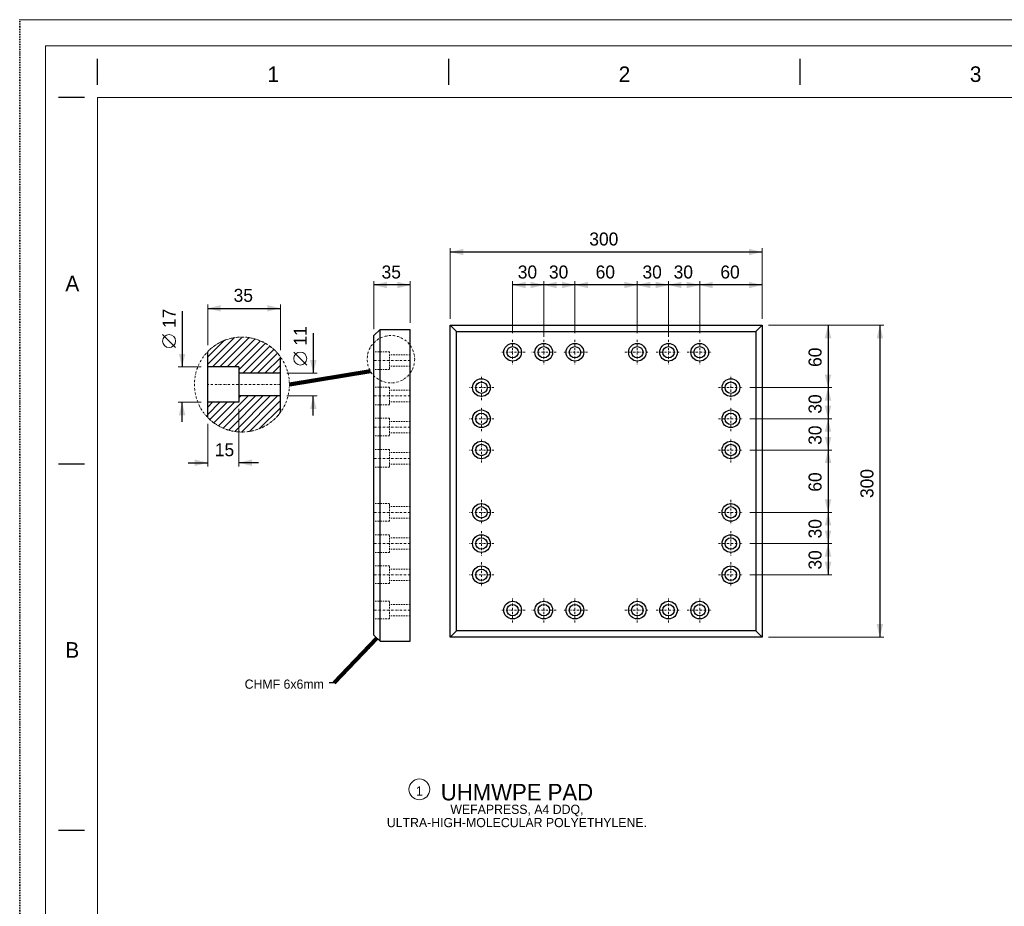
# Model space of a CAD drawing. Header units: millimetres. Extents: x -141576 to -137371, y -691119 to -688149.
# Tile 9 of 26: x -141576 to -140628, y -689002 to -688149. Entities that reach past the tile are written whole.
import ezdxf
from ezdxf.enums import TextEntityAlignment as Align

# ---------------------------------------------------------------- set-up
doc = ezdxf.new("R2010")
doc.units = ezdxf.units.MM
doc.header["$MEASUREMENT"] = 0
for name, pattern in [('DGN Style 1', [1.483529, 0, -1.483529]), ('DGN Style 2', [2.472549, 1.483529, -0.989019]), ('DGN Style 4', [3.956078, 1.978039, -0.989019, 0, -0.989019]), ('DGN Style 5', [1.730784, 0.741765, -0.989019]), ('DGN Style 6', [4.697842, 0, -0.989019, 1.730784, -0.989019, 0, -0.989019])]:
    doc.linetypes.add(name, pattern=pattern)
for name, color, linetype, lineweight in [('Background', 7, 'DGN Style 6', 0), ('Center Line', 1, 'DGN Style 4', 0), ('Hidden', 7, 'DGN Style 2', 0)]:
    doc.layers.add(name, color=color, linetype=linetype, lineweight=lineweight)
doc.styles.add('Style-ENGINEERING', font='ENGINEERING.shx')
doc.styles.add('Style-ENGINEERING_0', font='ENGINEERING.shx')
doc.dimstyles.new('MetricMM', dxfattribs={"dimtxt": 3, "dimasz": 3, "dimexe": 1.5, "dimexo": 1.5, "dimgap": 1.5, "dimtad": 1, "dimdec": 0, "dimzin": 7, "dimtxsty": 'Style-ENGINEERING_0', "dimcen": 0.09, "dimclrd": 1, "dimclre": 1, "dimclrt": 7, "dimadec": 0, "dimazin": 3, "dimtfac": 1, "dimtdec": 0, "dimtofl": 0, "dimtmove": 0, "dimatfit": 3, "dimfxl": 1, "dimtzin": 7, "dimlwd": -1, "dimlwe": 0, "dimarcsym": 0})

# ---------------------------------------------------------------- blocks, each defined once
blk = doc.blocks.new('*U3')
for p, q in [((-405.55, 284.53), (-405.55, 289.53)), ((-337.96, 284.53), (-337.96, 289.53)), ((-270.38, 284.53), (-270.38, 289.53)), ((-408.05, 282.03), (-413.05, 282.03)), ((-408.05, 211.53), (-413.05, 211.53)), ((-408.05, 141.03), (-413.05, 141.03))]:
    blk.add_line(p, q)
at = {"color": 7, "linetype": 'Continuous', "lineweight": 0, "flags": 128}
blk.add_lwpolyline([(-415.55, 292.03), (415.45, 292.03), (415.45, -291.97), (-415.55, -291.97), (-415.55, 292.03)], close=True, dxfattribs=at)
at = {"color": 7, "linetype": 'Continuous', "lineweight": 13, "flags": 128}
blk.add_lwpolyline([(-405.55, 282.03), (405.45, 282.03), (405.45, -281.97), (-405.55, -281.97), (-405.55, 282.03)], close=True, dxfattribs=at)
at = {"char_height": 3, "attachment_point": 5, "line_spacing_factor": 1.2, "style": 'Style-ENGINEERING'}
for s, insert in [('1', (-371.76, 286.53)), ('2', (-304.17, 286.53)), ('3', (-236.59, 286.53)), ('A', (-410.42, 246.28)), ('B', (-410.42, 175.78))]:
    blk.add_mtext(s, dxfattribs=dict(at, insert=insert))
blk = doc.blocks.new('*D18')
at = {"color": 1, "linetype": 'Continuous', "lineweight": 0, "transparency": 16777216}
for p, q in [((-1382, 1191.04), (-1271.09, 1191.04)), ((-1382, 891.04), (-1271.09, 891.04))]:
    blk.add_line(p, q, dxfattribs=at)
at = {"color": 1, "linetype": 'Continuous', "transparency": 16777216}
blk.add_line((-1274.84, 1191.04), (-1274.84, 891.04), dxfattribs=at)
at = {"color": 1, "linetype": 'Continuous', "lineweight": 0, "transparency": 16777216, "extrusion": (0, 0, -1)}
blk.add_solid([(1277.97, 1178.54), (1274.84, 1191.04), (1271.72, 1178.54)], dxfattribs=at)
at = {"color": 1, "linetype": 'Continuous', "lineweight": 0, "transparency": 16777216}
blk.add_solid([(-1271.72, 903.54), (-1274.84, 891.04), (-1277.97, 903.54)], dxfattribs=at)
at = {"layer": 'Defpoints', "color": 9, "transparency": 16777216}
for p in [(-1388.25, 1191.04), (-1274.84, 1041.04), (-1388.25, 891.04), (-1274.84, 891.04)]:
    blk.add_point(p, dxfattribs=at)
at = {"color": 7, "linetype": 'Continuous', "lineweight": 0, "transparency": 16777216, "style": 'Style-ENGINEERING'}
blk.add_text('300', height=12.5, rotation=90, dxfattribs=at).set_placement((-1287.34, 1024.85), align=Align.MIDDLE_LEFT)
blk = doc.blocks.new('*D19')
at = {"color": 1, "linetype": 'Continuous', "lineweight": 0, "transparency": 16777216}
for p, q in [((-1688.25, 1197.29), (-1688.25, 1265.25)), ((-1388.25, 1197.29), (-1388.25, 1265.25))]:
    blk.add_line(p, q, dxfattribs=at)
at = {"color": 1, "linetype": 'Continuous', "transparency": 16777216}
blk.add_line((-1388.25, 1261.5), (-1688.25, 1261.5), dxfattribs=at)
at = {"color": 1, "linetype": 'Continuous', "lineweight": 0, "transparency": 16777216}
blk.add_solid([(-1675.75, 1258.37), (-1688.25, 1261.5), (-1675.75, 1264.62)], dxfattribs=at)
at = {"color": 1, "linetype": 'Continuous', "lineweight": 0, "transparency": 16777216, "extrusion": (0, 0, -1)}
blk.add_solid([(1400.75, 1264.62), (1388.25, 1261.5), (1400.75, 1258.37)], dxfattribs=at)
at = {"layer": 'Defpoints', "color": 9, "transparency": 16777216}
for p in [(-1688.25, 1261.5), (-1538.25, 1261.5), (-1688.25, 1191.04), (-1388.25, 1191.04)]:
    blk.add_point(p, dxfattribs=at)
at = {"color": 7, "linetype": 'Continuous', "lineweight": 0, "transparency": 16777216, "style": 'Style-ENGINEERING'}
blk.add_text('300', height=12.5, dxfattribs=at).set_placement((-1554.44, 1274), align=Align.MIDDLE_LEFT)
blk = doc.blocks.new('*D29')
at = {"color": 1, "linetype": 'Continuous', "lineweight": 0, "transparency": 16777216}
for p, q in [((-1448.25, 1183.3), (-1448.25, 1233.52)), ((-1388.25, 1197.29), (-1388.25, 1233.52))]:
    blk.add_line(p, q, dxfattribs=at)
at = {"color": 1, "linetype": 'Continuous', "transparency": 16777216}
blk.add_line((-1388.25, 1229.77), (-1448.25, 1229.77), dxfattribs=at)
at = {"color": 1, "linetype": 'Continuous', "lineweight": 0, "transparency": 16777216}
blk.add_solid([(-1435.75, 1226.64), (-1448.25, 1229.77), (-1435.75, 1232.89)], dxfattribs=at)
at = {"color": 1, "linetype": 'Continuous', "lineweight": 0, "transparency": 16777216, "extrusion": (0, 0, -1)}
blk.add_solid([(1400.75, 1232.89), (1388.25, 1229.77), (1400.75, 1226.64)], dxfattribs=at)
at = {"layer": 'Defpoints', "color": 9, "transparency": 16777216}
for p in [(-1448.25, 1229.77), (-1418.25, 1229.77), (-1388.25, 1191.04), (-1448.25, 1177.05)]:
    blk.add_point(p, dxfattribs=at)
at = {"color": 7, "linetype": 'Continuous', "lineweight": 0, "transparency": 16777216, "style": 'Style-ENGINEERING'}
blk.add_text('60', height=12.5, dxfattribs=at).set_placement((-1428.33, 1242.27), align=Align.MIDDLE_LEFT)
blk = doc.blocks.new('*D30')
at = {"color": 1, "linetype": 'Continuous', "lineweight": 0, "transparency": 16777216}
for p, q in [((-1478.25, 1179.8), (-1478.25, 1233.52)), ((-1448.25, 1183.3), (-1448.25, 1233.52))]:
    blk.add_line(p, q, dxfattribs=at)
at = {"color": 1, "linetype": 'Continuous', "transparency": 16777216}
blk.add_line((-1448.25, 1229.77), (-1478.25, 1229.77), dxfattribs=at)
at = {"color": 1, "linetype": 'Continuous', "lineweight": 0, "transparency": 16777216}
blk.add_solid([(-1465.75, 1226.64), (-1478.25, 1229.77), (-1465.75, 1232.89)], dxfattribs=at)
at = {"color": 1, "linetype": 'Continuous', "lineweight": 0, "transparency": 16777216, "extrusion": (0, 0, -1)}
blk.add_solid([(1460.75, 1232.89), (1448.25, 1229.77), (1460.75, 1226.64)], dxfattribs=at)
at = {"layer": 'Defpoints', "color": 9, "transparency": 16777216}
for p in [(-1478.25, 1229.77), (-1463.25, 1229.77), (-1448.25, 1177.05), (-1478.25, 1173.55)]:
    blk.add_point(p, dxfattribs=at)
at = {"color": 7, "linetype": 'Continuous', "lineweight": 0, "transparency": 16777216, "style": 'Style-ENGINEERING'}
blk.add_text('30', height=12.5, dxfattribs=at).set_placement((-1473.28, 1242.27), align=Align.MIDDLE_LEFT)
blk = doc.blocks.new('*D31')
at = {"color": 1, "linetype": 'Continuous', "lineweight": 0, "transparency": 16777216}
for p, q in [((-1508.25, 1183.3), (-1508.25, 1233.52)), ((-1478.25, 1179.8), (-1478.25, 1233.52))]:
    blk.add_line(p, q, dxfattribs=at)
at = {"color": 1, "linetype": 'Continuous', "transparency": 16777216}
blk.add_line((-1478.25, 1229.77), (-1508.25, 1229.77), dxfattribs=at)
at = {"color": 1, "linetype": 'Continuous', "lineweight": 0, "transparency": 16777216}
blk.add_solid([(-1495.75, 1226.64), (-1508.25, 1229.77), (-1495.75, 1232.89)], dxfattribs=at)
at = {"color": 1, "linetype": 'Continuous', "lineweight": 0, "transparency": 16777216, "extrusion": (0, 0, -1)}
blk.add_solid([(1490.75, 1232.89), (1478.25, 1229.77), (1490.75, 1226.64)], dxfattribs=at)
at = {"layer": 'Defpoints', "color": 9, "transparency": 16777216}
for p in [(-1508.25, 1229.77), (-1493.25, 1229.77), (-1508.25, 1177.05), (-1478.25, 1173.55)]:
    blk.add_point(p, dxfattribs=at)
at = {"color": 7, "linetype": 'Continuous', "lineweight": 0, "transparency": 16777216, "style": 'Style-ENGINEERING'}
blk.add_text('30', height=12.5, dxfattribs=at).set_placement((-1503.28, 1242.27), align=Align.MIDDLE_LEFT)
blk = doc.blocks.new('*D32')
at = {"color": 1, "linetype": 'Continuous', "lineweight": 0, "transparency": 16777216}
for p, q in [((-1568.25, 1183.3), (-1568.25, 1233.52)), ((-1508.25, 1183.3), (-1508.25, 1233.52))]:
    blk.add_line(p, q, dxfattribs=at)
at = {"color": 1, "linetype": 'Continuous', "transparency": 16777216}
blk.add_line((-1508.25, 1229.77), (-1568.25, 1229.77), dxfattribs=at)
at = {"color": 1, "linetype": 'Continuous', "lineweight": 0, "transparency": 16777216}
blk.add_solid([(-1555.75, 1226.64), (-1568.25, 1229.77), (-1555.75, 1232.89)], dxfattribs=at)
at = {"color": 1, "linetype": 'Continuous', "lineweight": 0, "transparency": 16777216, "extrusion": (0, 0, -1)}
blk.add_solid([(1520.75, 1232.89), (1508.25, 1229.77), (1520.75, 1226.64)], dxfattribs=at)
at = {"layer": 'Defpoints', "color": 9, "transparency": 16777216}
for p in [(-1568.25, 1229.77), (-1538.25, 1229.77), (-1568.25, 1177.05), (-1508.25, 1177.05)]:
    blk.add_point(p, dxfattribs=at)
at = {"color": 7, "linetype": 'Continuous', "lineweight": 0, "transparency": 16777216, "style": 'Style-ENGINEERING'}
blk.add_text('60', height=12.5, dxfattribs=at).set_placement((-1548.33, 1242.27), align=Align.MIDDLE_LEFT)
blk = doc.blocks.new('*D33')
at = {"color": 1, "linetype": 'Continuous', "lineweight": 0, "transparency": 16777216}
for p, q in [((-1598.25, 1179.8), (-1598.25, 1233.52)), ((-1568.25, 1183.3), (-1568.25, 1233.52))]:
    blk.add_line(p, q, dxfattribs=at)
at = {"color": 1, "linetype": 'Continuous', "transparency": 16777216}
blk.add_line((-1568.25, 1229.77), (-1598.25, 1229.77), dxfattribs=at)
at = {"color": 1, "linetype": 'Continuous', "lineweight": 0, "transparency": 16777216}
blk.add_solid([(-1585.75, 1226.64), (-1598.25, 1229.77), (-1585.75, 1232.89)], dxfattribs=at)
at = {"color": 1, "linetype": 'Continuous', "lineweight": 0, "transparency": 16777216, "extrusion": (0, 0, -1)}
blk.add_solid([(1580.75, 1232.89), (1568.25, 1229.77), (1580.75, 1226.64)], dxfattribs=at)
at = {"layer": 'Defpoints', "color": 9, "transparency": 16777216}
for p in [(-1598.25, 1229.77), (-1583.25, 1229.77), (-1568.25, 1177.05), (-1598.25, 1173.55)]:
    blk.add_point(p, dxfattribs=at)
at = {"color": 7, "linetype": 'Continuous', "lineweight": 0, "transparency": 16777216, "style": 'Style-ENGINEERING'}
blk.add_text('30', height=12.5, dxfattribs=at).set_placement((-1593.28, 1242.27), align=Align.MIDDLE_LEFT)
blk = doc.blocks.new('*D34')
at = {"color": 1, "linetype": 'Continuous', "lineweight": 0, "transparency": 16777216}
for p, q in [((-1628.25, 1183.3), (-1628.25, 1233.52)), ((-1598.25, 1179.8), (-1598.25, 1233.52))]:
    blk.add_line(p, q, dxfattribs=at)
at = {"color": 1, "linetype": 'Continuous', "transparency": 16777216}
blk.add_line((-1598.25, 1229.77), (-1628.25, 1229.77), dxfattribs=at)
at = {"color": 1, "linetype": 'Continuous', "lineweight": 0, "transparency": 16777216}
blk.add_solid([(-1615.75, 1226.64), (-1628.25, 1229.77), (-1615.75, 1232.89)], dxfattribs=at)
at = {"color": 1, "linetype": 'Continuous', "lineweight": 0, "transparency": 16777216, "extrusion": (0, 0, -1)}
blk.add_solid([(1610.75, 1232.89), (1598.25, 1229.77), (1610.75, 1226.64)], dxfattribs=at)
at = {"layer": 'Defpoints', "color": 9, "transparency": 16777216}
for p in [(-1628.25, 1229.77), (-1613.25, 1229.77), (-1628.25, 1177.05), (-1598.25, 1173.55)]:
    blk.add_point(p, dxfattribs=at)
at = {"color": 7, "linetype": 'Continuous', "lineweight": 0, "transparency": 16777216, "style": 'Style-ENGINEERING'}
blk.add_text('30', height=12.5, dxfattribs=at).set_placement((-1623.28, 1242.27), align=Align.MIDDLE_LEFT)
blk = doc.blocks.new('*D35')
at = {"color": 1, "linetype": 'Continuous', "lineweight": 0, "transparency": 16777216}
for p, q in [((-1382, 1191.04), (-1320.99, 1191.04)), ((-1400, 1131.04), (-1320.99, 1131.04))]:
    blk.add_line(p, q, dxfattribs=at)
at = {"color": 1, "linetype": 'Continuous', "transparency": 16777216}
blk.add_line((-1324.74, 1191.04), (-1324.74, 1131.04), dxfattribs=at)
at = {"color": 1, "linetype": 'Continuous', "lineweight": 0, "transparency": 16777216, "extrusion": (0, 0, -1)}
blk.add_solid([(1327.86, 1178.54), (1324.74, 1191.04), (1321.61, 1178.54)], dxfattribs=at)
at = {"color": 1, "linetype": 'Continuous', "lineweight": 0, "transparency": 16777216}
blk.add_solid([(-1321.61, 1143.54), (-1324.74, 1131.04), (-1327.86, 1143.54)], dxfattribs=at)
at = {"layer": 'Defpoints', "color": 9, "transparency": 16777216}
for p in [(-1388.25, 1191.04), (-1324.74, 1161.04), (-1406.25, 1131.04), (-1324.74, 1131.04)]:
    blk.add_point(p, dxfattribs=at)
at = {"color": 7, "linetype": 'Continuous', "lineweight": 0, "transparency": 16777216, "style": 'Style-ENGINEERING'}
blk.add_text('60', height=12.5, rotation=90, dxfattribs=at).set_placement((-1337.24, 1150.95), align=Align.MIDDLE_LEFT)
blk = doc.blocks.new('*D36')
at = {"color": 1, "linetype": 'Continuous', "lineweight": 0, "transparency": 16777216}
for p, q in [((-1400, 1131.04), (-1320.99, 1131.04)), ((-1400, 1101.04), (-1320.99, 1101.04))]:
    blk.add_line(p, q, dxfattribs=at)
at = {"color": 1, "linetype": 'Continuous', "transparency": 16777216}
blk.add_line((-1324.74, 1131.04), (-1324.74, 1101.04), dxfattribs=at)
at = {"color": 1, "linetype": 'Continuous', "lineweight": 0, "transparency": 16777216, "extrusion": (0, 0, -1)}
blk.add_solid([(1327.86, 1118.54), (1324.74, 1131.04), (1321.61, 1118.54)], dxfattribs=at)
at = {"color": 1, "linetype": 'Continuous', "lineweight": 0, "transparency": 16777216}
blk.add_solid([(-1321.61, 1113.54), (-1324.74, 1101.04), (-1327.86, 1113.54)], dxfattribs=at)
at = {"layer": 'Defpoints', "color": 9, "transparency": 16777216}
for p in [(-1406.25, 1131.04), (-1324.74, 1116.04), (-1406.25, 1101.04), (-1324.74, 1101.04)]:
    blk.add_point(p, dxfattribs=at)
at = {"color": 7, "linetype": 'Continuous', "lineweight": 0, "transparency": 16777216, "style": 'Style-ENGINEERING'}
blk.add_text('30', height=12.5, rotation=90, dxfattribs=at).set_placement((-1337.24, 1106), align=Align.MIDDLE_LEFT)
blk = doc.blocks.new('*D37')
at = {"color": 1, "linetype": 'Continuous', "lineweight": 0, "transparency": 16777216}
for p, q in [((-1400, 1101.04), (-1320.99, 1101.04)), ((-1400, 1071.04), (-1320.99, 1071.04))]:
    blk.add_line(p, q, dxfattribs=at)
at = {"color": 1, "linetype": 'Continuous', "transparency": 16777216}
blk.add_line((-1324.74, 1101.04), (-1324.74, 1071.04), dxfattribs=at)
at = {"color": 1, "linetype": 'Continuous', "lineweight": 0, "transparency": 16777216, "extrusion": (0, 0, -1)}
blk.add_solid([(1327.86, 1088.54), (1324.74, 1101.04), (1321.61, 1088.54)], dxfattribs=at)
at = {"color": 1, "linetype": 'Continuous', "lineweight": 0, "transparency": 16777216}
blk.add_solid([(-1321.61, 1083.54), (-1324.74, 1071.04), (-1327.86, 1083.54)], dxfattribs=at)
at = {"layer": 'Defpoints', "color": 9, "transparency": 16777216}
for p in [(-1406.25, 1101.04), (-1324.74, 1086.04), (-1406.25, 1071.04), (-1324.74, 1071.04)]:
    blk.add_point(p, dxfattribs=at)
at = {"color": 7, "linetype": 'Continuous', "lineweight": 0, "transparency": 16777216, "style": 'Style-ENGINEERING'}
blk.add_text('30', height=12.5, rotation=90, dxfattribs=at).set_placement((-1337.24, 1076), align=Align.MIDDLE_LEFT)
blk = doc.blocks.new('*D38')
at = {"color": 1, "linetype": 'Continuous', "lineweight": 0, "transparency": 16777216}
for p, q in [((-1400, 1071.04), (-1320.99, 1071.04)), ((-1400, 1011.04), (-1320.99, 1011.04))]:
    blk.add_line(p, q, dxfattribs=at)
at = {"color": 1, "linetype": 'Continuous', "transparency": 16777216}
blk.add_line((-1324.74, 1071.04), (-1324.74, 1011.04), dxfattribs=at)
at = {"color": 1, "linetype": 'Continuous', "lineweight": 0, "transparency": 16777216, "extrusion": (0, 0, -1)}
blk.add_solid([(1327.86, 1058.54), (1324.74, 1071.04), (1321.61, 1058.54)], dxfattribs=at)
at = {"color": 1, "linetype": 'Continuous', "lineweight": 0, "transparency": 16777216}
blk.add_solid([(-1321.61, 1023.54), (-1324.74, 1011.04), (-1327.86, 1023.54)], dxfattribs=at)
at = {"layer": 'Defpoints', "color": 9, "transparency": 16777216}
for p in [(-1406.25, 1071.04), (-1324.74, 1041.04), (-1406.25, 1011.04), (-1324.74, 1011.04)]:
    blk.add_point(p, dxfattribs=at)
at = {"color": 7, "linetype": 'Continuous', "lineweight": 0, "transparency": 16777216, "style": 'Style-ENGINEERING'}
blk.add_text('60', height=12.5, rotation=90, dxfattribs=at).set_placement((-1337.24, 1030.95), align=Align.MIDDLE_LEFT)
blk = doc.blocks.new('*D39')
at = {"color": 1, "linetype": 'Continuous', "lineweight": 0, "transparency": 16777216}
for p, q in [((-1400, 1011.04), (-1320.99, 1011.04)), ((-1400, 981.04), (-1320.99, 981.04))]:
    blk.add_line(p, q, dxfattribs=at)
at = {"color": 1, "linetype": 'Continuous', "transparency": 16777216}
blk.add_line((-1324.74, 1011.04), (-1324.74, 981.04), dxfattribs=at)
at = {"color": 1, "linetype": 'Continuous', "lineweight": 0, "transparency": 16777216, "extrusion": (0, 0, -1)}
blk.add_solid([(1327.86, 998.54), (1324.74, 1011.04), (1321.61, 998.54)], dxfattribs=at)
at = {"color": 1, "linetype": 'Continuous', "lineweight": 0, "transparency": 16777216}
blk.add_solid([(-1321.61, 993.54), (-1324.74, 981.04), (-1327.86, 993.54)], dxfattribs=at)
at = {"layer": 'Defpoints', "color": 9, "transparency": 16777216}
for p in [(-1406.25, 1011.04), (-1324.74, 996.04), (-1406.25, 981.04), (-1324.74, 981.04)]:
    blk.add_point(p, dxfattribs=at)
at = {"color": 7, "linetype": 'Continuous', "lineweight": 0, "transparency": 16777216, "style": 'Style-ENGINEERING'}
blk.add_text('30', height=12.5, rotation=90, dxfattribs=at).set_placement((-1337.24, 986), align=Align.MIDDLE_LEFT)
blk = doc.blocks.new('*D40')
at = {"color": 1, "linetype": 'Continuous', "lineweight": 0, "transparency": 16777216}
for p, q in [((-1400, 981.04), (-1320.99, 981.04)), ((-1400, 951.04), (-1320.99, 951.04))]:
    blk.add_line(p, q, dxfattribs=at)
at = {"color": 1, "linetype": 'Continuous', "transparency": 16777216}
blk.add_line((-1324.74, 981.04), (-1324.74, 951.04), dxfattribs=at)
at = {"color": 1, "linetype": 'Continuous', "lineweight": 0, "transparency": 16777216, "extrusion": (0, 0, -1)}
blk.add_solid([(1327.86, 968.54), (1324.74, 981.04), (1321.61, 968.54)], dxfattribs=at)
at = {"color": 1, "linetype": 'Continuous', "lineweight": 0, "transparency": 16777216}
blk.add_solid([(-1321.61, 963.54), (-1324.74, 951.04), (-1327.86, 963.54)], dxfattribs=at)
at = {"layer": 'Defpoints', "color": 9, "transparency": 16777216}
for p in [(-1406.25, 981.04), (-1324.74, 966.04), (-1406.25, 951.04), (-1324.74, 951.04)]:
    blk.add_point(p, dxfattribs=at)
at = {"color": 7, "linetype": 'Continuous', "lineweight": 0, "transparency": 16777216, "style": 'Style-ENGINEERING'}
blk.add_text('30', height=12.5, rotation=90, dxfattribs=at).set_placement((-1337.24, 956), align=Align.MIDDLE_LEFT)
blk = doc.blocks.new('*D60')
at = {"color": 1, "linetype": 'Continuous', "lineweight": 0, "transparency": 16777216}
for p, q in [((-1761.76, 1187.28), (-1761.76, 1233.52)), ((-1726.76, 1193.28), (-1726.76, 1233.52))]:
    blk.add_line(p, q, dxfattribs=at)
at = {"color": 1, "linetype": 'Continuous', "transparency": 16777216}
blk.add_line((-1726.76, 1229.77), (-1761.76, 1229.77), dxfattribs=at)
at = {"color": 1, "linetype": 'Continuous', "lineweight": 0, "transparency": 16777216}
blk.add_solid([(-1749.26, 1226.64), (-1761.76, 1229.77), (-1749.26, 1232.89)], dxfattribs=at)
at = {"color": 1, "linetype": 'Continuous', "lineweight": 0, "transparency": 16777216, "extrusion": (0, 0, -1)}
blk.add_solid([(1739.26, 1232.89), (1726.76, 1229.77), (1739.26, 1226.64)], dxfattribs=at)
at = {"layer": 'Defpoints', "color": 9, "transparency": 16777216}
for p in [(-1761.76, 1229.77), (-1744.26, 1229.77), (-1726.76, 1187.03), (-1761.76, 1181.03)]:
    blk.add_point(p, dxfattribs=at)
at = {"color": 7, "linetype": 'Continuous', "lineweight": 0, "transparency": 16777216, "style": 'Style-ENGINEERING'}
blk.add_text('35', height=12.5, dxfattribs=at).set_placement((-1754.3, 1242.27), align=Align.MIDDLE_LEFT)
blk = doc.blocks.new('*D61')
at = {"color": 1, "linetype": 'Continuous', "lineweight": 0, "transparency": 16777216}
for p, q in [((-1921.64, 1171.88), (-1921.64, 1211.06)), ((-1851.64, 1166.94), (-1851.64, 1211.06))]:
    blk.add_line(p, q, dxfattribs=at)
at = {"color": 1, "linetype": 'Continuous', "transparency": 16777216}
blk.add_line((-1921.64, 1207.31), (-1851.64, 1207.31), dxfattribs=at)
at = {"color": 1, "linetype": 'Continuous', "lineweight": 0, "transparency": 16777216}
blk.add_solid([(-1909.14, 1204.19), (-1921.64, 1207.31), (-1909.14, 1210.44)], dxfattribs=at)
at = {"color": 1, "linetype": 'Continuous', "lineweight": 0, "transparency": 16777216, "extrusion": (0, 0, -1)}
blk.add_solid([(1864.14, 1210.44), (1851.64, 1207.31), (1864.14, 1204.19)], dxfattribs=at)
at = {"layer": 'Defpoints', "color": 9, "transparency": 16777216}
for p in [(-1886.64, 1207.31), (-1851.64, 1207.31), (-1921.64, 1165.63), (-1851.64, 1160.69)]:
    blk.add_point(p, dxfattribs=at)
at = {"color": 7, "linetype": 'Continuous', "lineweight": 0, "transparency": 16777216, "style": 'Style-ENGINEERING'}
blk.add_text('35', height=12.5, dxfattribs=at).set_placement((-1896.68, 1219.81), align=Align.MIDDLE_LEFT)
blk = doc.blocks.new('*D62')
at = {"color": 1, "linetype": 'Continuous', "transparency": 16777216}
for p, q in [((-1946.23, 1204.59), (-1946.23, 1151)), ((-1946.23, 1098.25), (-1946.23, 1117))]:
    blk.add_line(p, q, dxfattribs=at)
at = {"color": 7, "linetype": 'Continuous', "lineweight": 0, "transparency": 16777216}
blk.add_line((-1952.48, 1169.6), (-1964.98, 1182.1), dxfattribs=at)
at = {"color": 1, "linetype": 'Continuous', "lineweight": 0, "transparency": 16777216}
for p, q in [((-1927.89, 1151), (-1949.98, 1151)), ((-1927.89, 1117), (-1949.98, 1117))]:
    blk.add_line(p, q, dxfattribs=at)
at = {"color": 7, "linetype": 'Continuous', "lineweight": 0, "transparency": 16777216}
blk.add_circle((-1958.73, 1175.85), 6.25, dxfattribs=at)
at = {"color": 1, "linetype": 'Continuous', "lineweight": 0, "transparency": 16777216}
blk.add_solid([(-1943.11, 1163.5), (-1946.23, 1151), (-1949.36, 1163.5)], dxfattribs=at)
at = {"color": 1, "linetype": 'Continuous', "lineweight": 0, "transparency": 16777216, "extrusion": (0, 0, -1)}
blk.add_solid([(1949.36, 1104.5), (1946.23, 1117), (1943.11, 1104.5)], dxfattribs=at)
at = {"layer": 'Defpoints', "color": 9, "transparency": 16777216}
for p in [(-1946.23, 1187.09), (-1921.64, 1151), (-1946.23, 1117), (-1921.64, 1117)]:
    blk.add_point(p, dxfattribs=at)
at = {"color": 7, "linetype": 'Continuous', "lineweight": 0, "transparency": 16777216, "style": 'Style-ENGINEERING'}
blk.add_text('17', height=12.5, rotation=90, dxfattribs=at).set_placement((-1958.73, 1188.35), align=Align.MIDDLE_LEFT)
blk = doc.blocks.new('*D63')
at = {"color": 1, "linetype": 'Continuous', "transparency": 16777216}
for p, q in [((-1820.02, 1183.51), (-1820.02, 1145)), ((-1820.02, 1104.25), (-1820.02, 1123))]:
    blk.add_line(p, q, dxfattribs=at)
at = {"color": 7, "linetype": 'Continuous', "lineweight": 0, "transparency": 16777216}
blk.add_line((-1826.27, 1152.75), (-1838.77, 1165.25), dxfattribs=at)
at = {"color": 1, "linetype": 'Continuous', "lineweight": 0, "transparency": 16777216}
for p, q in [((-1845.39, 1145), (-1816.27, 1145)), ((-1845.39, 1123), (-1816.27, 1123))]:
    blk.add_line(p, q, dxfattribs=at)
at = {"color": 7, "linetype": 'Continuous', "lineweight": 0, "transparency": 16777216}
blk.add_circle((-1832.52, 1159), 6.25, dxfattribs=at)
at = {"color": 1, "linetype": 'Continuous', "lineweight": 0, "transparency": 16777216}
blk.add_solid([(-1816.9, 1157.5), (-1820.02, 1145), (-1823.15, 1157.5)], dxfattribs=at)
at = {"color": 1, "linetype": 'Continuous', "lineweight": 0, "transparency": 16777216, "extrusion": (0, 0, -1)}
blk.add_solid([(1823.15, 1110.5), (1820.02, 1123), (1816.9, 1110.5)], dxfattribs=at)
at = {"layer": 'Defpoints', "color": 9, "transparency": 16777216}
for p in [(-1820.02, 1168.13), (-1851.64, 1145), (-1820.02, 1145), (-1851.64, 1123)]:
    blk.add_point(p, dxfattribs=at)
at = {"color": 7, "linetype": 'Continuous', "lineweight": 0, "transparency": 16777216, "style": 'Style-ENGINEERING'}
blk.add_text('11', height=12.5, rotation=90, dxfattribs=at).set_placement((-1832.52, 1171.5), align=Align.MIDDLE_LEFT)
blk = doc.blocks.new('*D64')
at = {"color": 1, "linetype": 'Continuous', "lineweight": 0, "transparency": 16777216}
for p, q in [((-1891.64, 1110.75), (-1891.64, 1055.05)), ((-1921.64, 1096.11), (-1921.64, 1055.05))]:
    blk.add_line(p, q, dxfattribs=at)
at = {"color": 1, "linetype": 'Continuous', "transparency": 16777216}
for p, q in [((-1940.39, 1058.8), (-1921.64, 1058.8)), ((-1872.89, 1058.8), (-1891.64, 1058.8))]:
    blk.add_line(p, q, dxfattribs=at)
at = {"color": 1, "linetype": 'Continuous', "lineweight": 0, "transparency": 16777216, "extrusion": (0, 0, -1)}
blk.add_solid([(1934.14, 1061.92), (1921.64, 1058.8), (1934.14, 1055.67)], dxfattribs=at)
at = {"color": 1, "linetype": 'Continuous', "lineweight": 0, "transparency": 16777216}
blk.add_solid([(-1879.14, 1055.67), (-1891.64, 1058.8), (-1879.14, 1061.92)], dxfattribs=at)
at = {"layer": 'Defpoints', "color": 9, "transparency": 16777216}
for p in [(-1891.64, 1117), (-1921.64, 1102.36), (-1906.64, 1058.8), (-1891.64, 1058.8)]:
    blk.add_point(p, dxfattribs=at)
at = {"color": 7, "linetype": 'Continuous', "lineweight": 0, "transparency": 16777216, "style": 'Style-ENGINEERING'}
blk.add_text('15', height=12.5, dxfattribs=at).set_placement((-1914.76, 1071.3), align=Align.MIDDLE_LEFT)
blk = doc.blocks.new('*U2')
at = {"layer": 'Background'}
h = blk.add_hatch(dxfattribs=at)
h.set_pattern_fill('HATCH', color=256, style=0, pattern_type=2)
h.set_pattern_definition([(45, (-1877.017, 1129.836), (-3.53553, 3.53553), [])])
h.paths.add_polyline_path([(-1921.64, 1165.63), (-1921.64, 1151), (-1891.64, 1151), (-1891.64, 1145), (-1851.64, 1145), (-1851.64, 1160.69, 0.46844)])
h = blk.add_hatch(dxfattribs=at)
h.set_pattern_fill('HATCH', color=256, style=0, pattern_type=2)
h.set_pattern_definition([(45, (-1879.286, 1107.638), (-3.53553, 3.53553), [])])
h.paths.add_polyline_path([(-1851.64, 1107.31), (-1851.64, 1123), (-1891.64, 1123), (-1891.64, 1117), (-1921.64, 1117), (-1921.64, 1102.36, 0.46844)])
for p, q in [((-1755.76, 1187.03), (-1761.76, 1181.03)), ((-1755.76, 1187.03), (-1726.76, 1187.03)), ((-1755.76, 887.03), (-1755.76, 1187.03)), ((-1726.76, 887.03), (-1726.76, 1187.03)), ((-1682.25, 1185.04), (-1688.25, 1191.04)), ((-1394.25, 1185.04), (-1388.25, 1191.04)), ((-1761.76, 893.03), (-1761.76, 1181.03)), ((-1921.64, 1102.36), (-1921.64, 1165.63)), ((-1851.64, 1107.31), (-1851.64, 1160.69)), ((-1891.64, 1151), (-1921.64, 1151)), ((-1891.64, 1151), (-1891.64, 1117)), ((-1851.64, 1145), (-1891.64, 1145)), ((-1851.64, 1123), (-1891.64, 1123)), ((-1891.64, 1117), (-1921.64, 1117)), ((-1755.76, 887.03), (-1761.76, 893.03)), ((-1688.25, 891.04), (-1682.25, 897.04)), ((-1388.25, 891.04), (-1394.25, 897.04)), ((-1755.76, 887.03), (-1726.76, 887.03)), ((-1799.88, 847.22), (-1804.88, 847.22))]:
    blk.add_line(p, q)
at = {"color": 7, "linetype": 'DGN Style 1', "lineweight": 0, "flags": 128}
blk.add_lwpolyline([(-2102.52, 1484.97), (2102.48, 1484.97), (2102.48, -1485.03), (-2102.52, -1485.03), (-2102.52, 1484.97)], close=True, dxfattribs=at)
at = {"flags": 128}
for points in [[(-1688.25, 1191.04), (-1388.25, 1191.04), (-1388.25, 891.04), (-1688.25, 891.04), (-1688.25, 1191.04)], [(-1682.25, 1185.04), (-1394.25, 1185.04), (-1394.25, 897.04), (-1682.25, 897.04), (-1682.25, 1185.04)]]:
    blk.add_lwpolyline(points, close=True, dxfattribs=at)
for centre, radius in [((-1628.25, 1165.05), 8.5), ((-1628.25, 1165.05), 5.5), ((-1598.25, 1165.05), 8.5), ((-1598.25, 1165.05), 5.5), ((-1568.25, 1165.05), 8.5), ((-1568.25, 1165.05), 5.5), ((-1508.25, 1165.05), 8.5), ((-1508.25, 1165.05), 5.5), ((-1478.25, 1165.05), 8.5), ((-1478.25, 1165.05), 5.5), ((-1448.25, 1165.05), 8.5), ((-1448.25, 1165.05), 5.5), ((-1658.25, 1131.04), 8.5), ((-1418.25, 1131.04), 8.5), ((-1658.25, 1131.04), 5.5), ((-1418.25, 1131.04), 5.5), ((-1658.25, 1101.04), 8.5), ((-1418.25, 1101.04), 8.5), ((-1658.25, 1101.04), 5.5), ((-1418.25, 1101.04), 5.5), ((-1658.25, 1071.04), 8.5), ((-1658.25, 1071.04), 5.5), ((-1418.25, 1071.04), 8.5), ((-1418.25, 1071.04), 5.5), ((-1658.25, 1011.04), 8.5), ((-1658.25, 1011.04), 5.5), ((-1418.25, 1011.04), 8.5), ((-1418.25, 1011.04), 5.5), ((-1658.25, 981.04), 8.5), ((-1658.25, 981.04), 5.5), ((-1418.25, 981.04), 8.5), ((-1418.25, 981.04), 5.5), ((-1658.25, 951.04), 8.5), ((-1418.25, 951.04), 8.5), ((-1658.25, 951.04), 5.5), ((-1418.25, 951.04), 5.5), ((-1628.25, 917.03), 8.5), ((-1628.25, 917.03), 5.5), ((-1598.25, 917.03), 8.5), ((-1598.25, 917.03), 5.5), ((-1568.25, 917.03), 8.5), ((-1568.25, 917.03), 5.5), ((-1508.25, 917.03), 8.5), ((-1508.25, 917.03), 5.5), ((-1478.25, 917.03), 8.5), ((-1478.25, 917.03), 5.5), ((-1448.25, 917.03), 8.5), ((-1448.25, 917.03), 5.5)]:
    blk.add_circle(centre, radius)
at = {"lineweight": 13}
blk.add_circle((-1717.96, 744.59), 10, dxfattribs=at)
at = {"layer": 'Background', "flags": 128}
for points in [[(-1921.64, 1165.63), (-1921.64, 1151), (-1891.64, 1151), (-1891.64, 1145), (-1851.64, 1145), (-1851.64, 1160.69, 0.46844), (-1921.64, 1165.63)], [(-1851.64, 1107.31), (-1851.64, 1123), (-1891.64, 1123), (-1891.64, 1117), (-1921.64, 1117), (-1921.64, 1102.36, 0.46844), (-1851.64, 1107.31)]]:
    blk.add_lwpolyline(points, format="xyb", close=True, dxfattribs=at)
at = {"layer": 'Center Line'}
for p, q in [((-1628.25, 1177.05), (-1628.25, 1153.05)), ((-1598.25, 1177.05), (-1598.25, 1153.05)), ((-1568.25, 1177.05), (-1568.25, 1153.05)), ((-1508.25, 1177.05), (-1508.25, 1153.05)), ((-1478.25, 1177.05), (-1478.25, 1153.05)), ((-1448.25, 1177.05), (-1448.25, 1153.05)), ((-1726.76, 1157.03), (-1761.76, 1157.03)), ((-1616.25, 1165.05), (-1640.25, 1165.05)), ((-1586.25, 1165.05), (-1610.25, 1165.05)), ((-1556.25, 1165.05), (-1580.25, 1165.05)), ((-1520.25, 1165.05), (-1496.25, 1165.05)), ((-1490.25, 1165.05), (-1466.25, 1165.05)), ((-1460.25, 1165.05), (-1436.25, 1165.05)), ((-1658.25, 1119.04), (-1658.25, 1143.04)), ((-1418.25, 1119.04), (-1418.25, 1143.04)), ((-1851.64, 1134), (-1921.64, 1134)), ((-1646.25, 1131.04), (-1670.25, 1131.04)), ((-1430.25, 1131.04), (-1406.25, 1131.04)), ((-1726.76, 1123.02), (-1761.76, 1123.02)), ((-1658.25, 1089.04), (-1658.25, 1113.04)), ((-1418.25, 1089.04), (-1418.25, 1113.04)), ((-1646.25, 1101.04), (-1670.25, 1101.04)), ((-1430.25, 1101.04), (-1406.25, 1101.04)), ((-1726.76, 1093.02), (-1761.76, 1093.02)), ((-1658.25, 1059.04), (-1658.25, 1083.04)), ((-1418.25, 1059.04), (-1418.25, 1083.04)), ((-1646.25, 1071.04), (-1670.25, 1071.04)), ((-1430.25, 1071.04), (-1406.25, 1071.04)), ((-1726.76, 1063.02), (-1761.76, 1063.02)), ((-1658.25, 1023.04), (-1658.25, 999.04)), ((-1418.25, 1023.04), (-1418.25, 999.04)), ((-1726.76, 1011.04), (-1761.76, 1011.04)), ((-1646.25, 1011.04), (-1670.25, 1011.04)), ((-1430.25, 1011.04), (-1406.25, 1011.04)), ((-1658.25, 993.04), (-1658.25, 969.04)), ((-1418.25, 993.04), (-1418.25, 969.04)), ((-1726.76, 981.04), (-1761.76, 981.04)), ((-1646.25, 981.04), (-1670.25, 981.04)), ((-1430.25, 981.04), (-1406.25, 981.04)), ((-1658.25, 963.04), (-1658.25, 939.04)), ((-1418.25, 963.04), (-1418.25, 939.04)), ((-1726.76, 951.04), (-1761.76, 951.04)), ((-1646.25, 951.04), (-1670.25, 951.04)), ((-1430.25, 951.04), (-1406.25, 951.04)), ((-1628.25, 905.03), (-1628.25, 929.03)), ((-1598.25, 905.03), (-1598.25, 929.03)), ((-1568.25, 905.03), (-1568.25, 929.03)), ((-1508.25, 905.03), (-1508.25, 929.03)), ((-1478.25, 905.03), (-1478.25, 929.03)), ((-1448.25, 905.03), (-1448.25, 929.03)), ((-1726.76, 917.03), (-1761.76, 917.03)), ((-1616.25, 917.03), (-1640.25, 917.03)), ((-1586.25, 917.03), (-1610.25, 917.03)), ((-1556.25, 917.03), (-1580.25, 917.03)), ((-1520.25, 917.03), (-1496.25, 917.03)), ((-1490.25, 917.03), (-1466.25, 917.03)), ((-1460.25, 917.03), (-1436.25, 917.03))]:
    blk.add_line(p, q, dxfattribs=at)
for centre, radius in [((-1888.7, 1134), 45.67), ((-1745.29, 1158.33), 22.83)]:
    blk.add_circle(centre, radius, dxfattribs=at)
at = {"layer": 'Hidden'}
for p, q in [((-1746.76, 1165.53), (-1761.76, 1165.53)), ((-1746.76, 1165.53), (-1746.76, 1148.53)), ((-1726.76, 1162.53), (-1746.76, 1162.53)), ((-1746.76, 1148.53), (-1761.76, 1148.53)), ((-1726.76, 1151.53), (-1746.76, 1151.53)), ((-1746.76, 1131.52), (-1761.76, 1131.52)), ((-1746.76, 1131.52), (-1746.76, 1114.52)), ((-1726.76, 1128.52), (-1746.76, 1128.52)), ((-1746.76, 1114.52), (-1761.76, 1114.52)), ((-1726.76, 1117.52), (-1746.76, 1117.52)), ((-1746.76, 1101.52), (-1761.76, 1101.52)), ((-1746.76, 1101.52), (-1746.76, 1084.52)), ((-1726.76, 1098.52), (-1746.76, 1098.52)), ((-1746.76, 1084.52), (-1761.76, 1084.52)), ((-1726.76, 1087.52), (-1746.76, 1087.52)), ((-1746.76, 1071.52), (-1761.76, 1071.52)), ((-1746.76, 1071.52), (-1746.76, 1054.52)), ((-1726.76, 1068.52), (-1746.76, 1068.52)), ((-1746.76, 1054.52), (-1761.76, 1054.52)), ((-1726.76, 1057.52), (-1746.76, 1057.52)), ((-1746.76, 1019.54), (-1761.76, 1019.54)), ((-1746.76, 1002.54), (-1746.76, 1019.54)), ((-1726.76, 1016.54), (-1746.76, 1016.54)), ((-1726.76, 1005.54), (-1746.76, 1005.54)), ((-1746.76, 1002.54), (-1761.76, 1002.54)), ((-1746.76, 989.54), (-1761.76, 989.54)), ((-1746.76, 972.54), (-1746.76, 989.54)), ((-1726.76, 986.54), (-1746.76, 986.54)), ((-1746.76, 972.54), (-1761.76, 972.54)), ((-1726.76, 975.54), (-1746.76, 975.54)), ((-1746.76, 959.54), (-1761.76, 959.54)), ((-1746.76, 942.54), (-1746.76, 959.54)), ((-1726.76, 956.54), (-1746.76, 956.54)), ((-1746.76, 942.54), (-1761.76, 942.54)), ((-1726.76, 945.54), (-1746.76, 945.54)), ((-1746.76, 925.53), (-1761.76, 925.53)), ((-1746.76, 908.53), (-1746.76, 925.53)), ((-1726.76, 922.53), (-1746.76, 922.53)), ((-1726.76, 911.53), (-1746.76, 911.53)), ((-1746.76, 908.53), (-1761.76, 908.53))]:
    blk.add_line(p, q, dxfattribs=at)
at = {"xscale": 4.999999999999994, "yscale": 4.999999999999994, "zscale": 4.999999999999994}
blk.add_blockref('*U3', (0.21, -0.18), dxfattribs=at)
at = {"color": 7, "linetype": 'DGN Style 5', "lineweight": 0, "style": 'Style-ENGINEERING'}
for s, insert, char_height, attachment_point, line_spacing_factor in [('CHMF 6x6mm', (-1809.88, 845.75), 8.841, 6, 0.6), ('1', (-1717.96, 743.11), 8.84, 5, 0.6), ('WEFAPRESS, A4 DDQ,\\PULTRA-HIGH-MOLECULAR POLYETHYLENE.', (-1624.09, 718.98), 8.8415, 5, 0.86543)]:
    blk.add_mtext(s, dxfattribs=dict(at, insert=insert, char_height=char_height, attachment_point=attachment_point, line_spacing_factor=line_spacing_factor))
at = {"color": 7, "lineweight": 13, "insert": (-1624.07, 741.84), "char_height": 15.915, "width": 735.6886, "attachment_point": 5, "line_spacing_factor": 0.9, "style": 'Style-ENGINEERING'}
blk.add_mtext('UHMWPE PAD', dxfattribs=at)
at = {"color": 1, "linetype": 'Continuous'}
for base, p1, p2, angle, picture, middle in [((-1688.25, 1261.5), (-1388.25, 1191.04), (-1688.25, 1191.04), 180, '*D19', (-1538.25, 1261.5)), ((-1761.76, 1229.77), (-1726.76, 1187.03), (-1761.76, 1181.03), 180, '*D60', (-1744.26, 1229.77)), ((-1628.25, 1229.77), (-1598.25, 1173.55), (-1628.25, 1177.05), 180, '*D34', (-1613.25, 1229.77)), ((-1598.25, 1229.77), (-1568.25, 1177.05), (-1598.25, 1173.55), 180, '*D33', (-1583.25, 1229.77)), ((-1568.25, 1229.77), (-1508.25, 1177.05), (-1568.25, 1177.05), 180, '*D32', (-1538.25, 1229.77)), ((-1508.25, 1229.77), (-1478.25, 1173.55), (-1508.25, 1177.05), 180, '*D31', (-1493.25, 1229.77)), ((-1478.25, 1229.77), (-1448.25, 1177.05), (-1478.25, 1173.55), 180, '*D30', (-1463.25, 1229.77)), ((-1448.25, 1229.77), (-1388.25, 1191.04), (-1448.25, 1177.05), 180, '*D29', (-1418.25, 1229.77)), ((-1324.74, 1131.04), (-1388.25, 1191.04), (-1406.25, 1131.04), 270, '*D35', (-1324.74, 1161.04)), ((-1274.84, 891.04), (-1388.25, 1191.04), (-1388.25, 891.04), 270, '*D18', (-1274.84, 1041.04)), ((-1324.74, 1101.04), (-1406.25, 1131.04), (-1406.25, 1101.04), 270, '*D36', (-1324.74, 1116.04)), ((-1324.74, 1071.04), (-1406.25, 1101.04), (-1406.25, 1071.04), 270, '*D37', (-1324.74, 1086.04)), ((-1324.74, 1011.04), (-1406.25, 1071.04), (-1406.25, 1011.04), 270, '*D38', (-1324.74, 1041.04)), ((-1324.74, 981.04), (-1406.25, 1011.04), (-1406.25, 981.04), 270, '*D39', (-1324.74, 996.04)), ((-1324.74, 951.04), (-1406.25, 981.04), (-1406.25, 951.04), 270, '*D40', (-1324.74, 966.04))]:
    dim = blk.add_linear_dim(base=base, p1=p1, p2=p2, angle=angle, text='\\FSTANDARD;<>', dimstyle='MetricMM', override={"dimtxt": 12.5, "dimasz": 12.5, "dimexe": 3.75, "dimexo": 6.25, "dimgap": 6.25}, dxfattribs=at)
    dim.commit()
    dim.dimension.update_dxf_attribs({"geometry": picture, "text_midpoint": middle})
for base, p1, p2, picture, middle in [((-1851.64, 1207.31), (-1921.64, 1165.63), (-1851.64, 1160.69), '*D61', (-1886.64, 1207.31)), ((-1891.64, 1058.8), (-1921.64, 1102.36), (-1891.64, 1117), '*D64', (-1906.64, 1058.8))]:
    dim = blk.add_linear_dim(base=base, p1=p1, p2=p2, text='\\FSTANDARD;<>', dimstyle='MetricMM', override={"dimtxt": 12.5, "dimasz": 12.5, "dimexe": 3.75, "dimexo": 6.25, "dimgap": 6.25, "dimlfac": 0.5}, dxfattribs=at)
    dim.commit()
    dim.dimension.update_dxf_attribs({"geometry": picture, "text_midpoint": middle})
for base, p1, p2, angle, picture, middle in [((-1946.23, 1117), (-1921.64, 1151), (-1921.64, 1117), 270, '*D62', (-1946.23, 1187.09)), ((-1820.02, 1145), (-1851.64, 1123), (-1851.64, 1145), 90, '*D63', (-1820.02, 1168.13))]:
    dim = blk.add_linear_dim(base=base, p1=p1, p2=p2, angle=angle, text='\\FSTANDARD;<>', dimstyle='MetricMM', override={"dimtxt": 12.5, "dimasz": 12.5, "dimexe": 3.75, "dimexo": 6.25, "dimgap": 6.25, "dimlfac": 0.5, "dimpost": '%%c<>'}, dxfattribs=at)
    dim.commit()
    dim.dimension.update_dxf_attribs({"geometry": picture, "text_midpoint": middle, "dimtype": 128})
for points in [[(-1843.03, 1134), (-1765.06, 1146.9)], [(-1758.76, 890.03), (-1799.88, 847.22)]]:
    blk.add_leader(points, dimstyle='MetricMM', override={"dimtxt": 12.5, "dimasz": 12.5, "dimgap": 6.25, "dimclrd": 0, "dimlwd": 65534}, dxfattribs=at)

msp = doc.modelspace()

# ---------------------------------------------------------------- block references
at = {"color": 7, "linetype": 'Continuous', "lineweight": 13}
msp.add_blockref('*U2', (-139473.05, -689634.45), dxfattribs=at)

doc.saveas('drawing.dxf')
